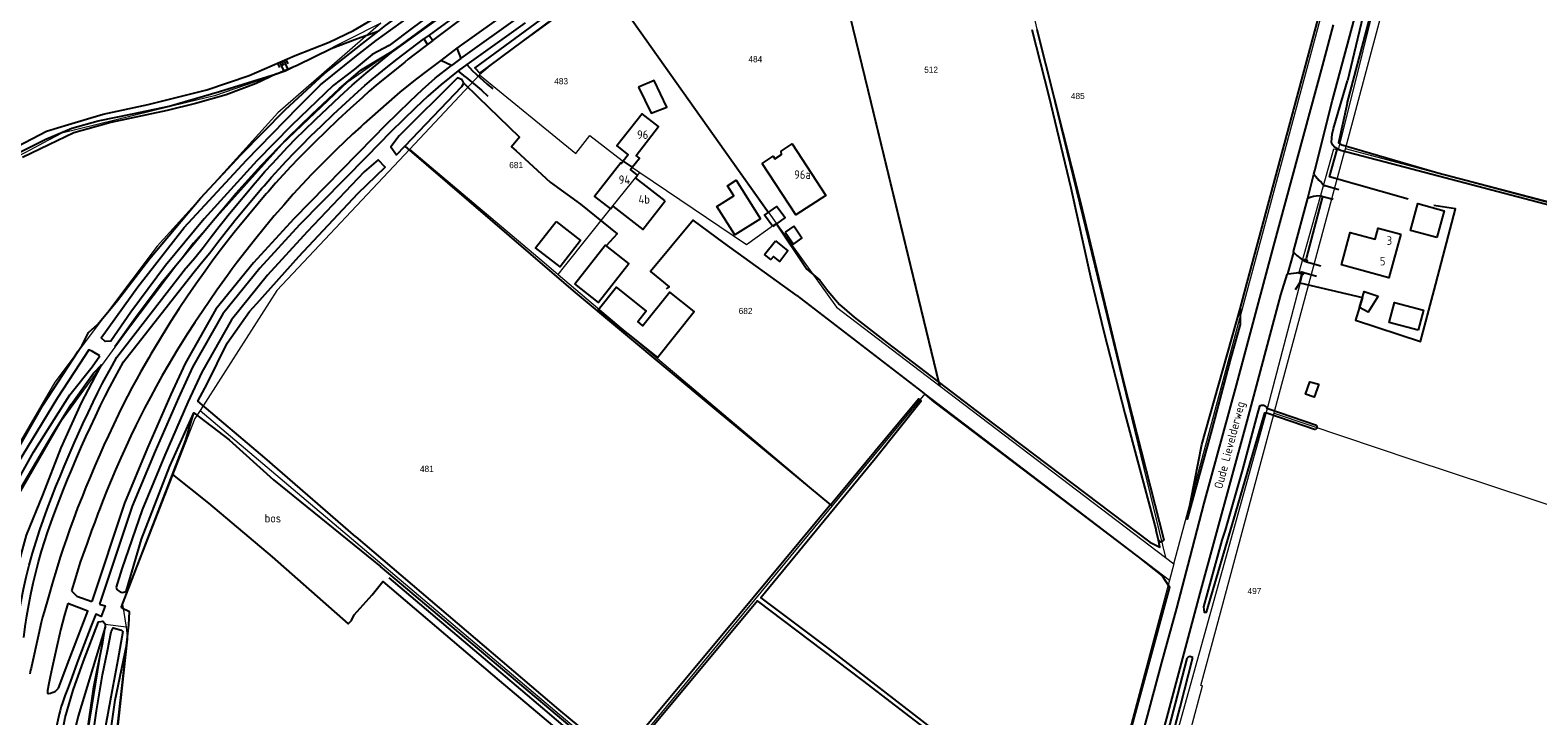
# Model space of a CAD drawing. Header units: metres. Extents: x 233829 to 239427, y 444283 to 448222.
# Tile 125 of 171: x 237016 to 237457, y 446672 to 446873. Entities that reach past the tile are written whole.
import ezdxf
from ezdxf.enums import TextEntityAlignment as Align

# ---------------------------------------------------------------- set-up
doc = ezdxf.new("R2010")
doc.units = ezdxf.units.M
doc.header["$MEASUREMENT"] = 0
for name, color, linetype in [('BIJGEBOUW', 4, 'Continuous'), ('CULTUURAANDUIDING', 253, 'Continuous'), ('DAKRAND-BYG', 4, 'Continuous'), ('Goud-kadastrale grenzen', 13, 'Continuous'), ('HEG', 253, 'Continuous'), ('HOOFDGEBOUW', 4, 'Continuous'), ('HOUTWAL', 253, 'Continuous'), ('HUISNUMMER', 253, 'Continuous'), ('INSTEEKSLOOT', 153, 'Continuous'), ('KANTVERH', 253, 'Continuous'), ('KUNSTWERK', 253, 'Continuous'), ('OVERIGEAFSCH', 253, 'Continuous'), ('OVLIJNOBJ', 253, 'Continuous'), ('RASTER', 253, 'Continuous'), ('STRAATNAAM', 253, 'Continuous'), ('TALUD', 253, 'Continuous'), ('TUSSENMUUR', 253, 'Continuous')]:
    doc.layers.add(name, color=color, linetype=linetype)
doc.layers.add('G01 kadestrale perceelsgrens', color=73, linetype='Continuous', lineweight=0)
doc.layers.add('Z01 perceelnummer', color=73, linetype='Continuous', lineweight=13)
doc.styles.get("Standard").update_dxf_attribs({"font": 'iso.shx'})
doc.styles.add('Styledgn001', font='dgn001.shx')

# ---------------------------------------------------------------- blocks, each defined once
blk = doc.blocks.new('TA', base_point=(75009.5, 300012))
for p, q in [((75009.5, 300012.5), (75010, 300012.5)), ((75009.5, 300012.25), (75010.5, 300012.25)), ((75009.5, 300012), (75010, 300012)), ((75009.5, 300011.75), (75010.5, 300011.75)), ((75009.5, 300011.5), (75010, 300011.5))]:
    blk.add_line(p, q)
blk = doc.blocks.new('A$C1532452F')
at = {"layer": 'G01 kadestrale perceelsgrens'}
for p, q in [((237184.762, 446886.409), (237234.509, 446816.395)), ((237350.774, 446716.734), (237395.546, 446883.185)), ((237309.523, 446877.991), (237348.33, 446718.573)), ((237147.808, 446859.733), (237127.394, 446838.031)), ((237282.416, 446768.706), (237348.33, 446718.573)), ((237066.073, 446761.585), (237188.492, 446658.13)), ((237188.492, 446658.13), (237250.915, 446733.614)), ((237348.33, 446718.573), (237350.774, 446716.734)), ((237350.774, 446716.734), (237349.522, 446711.994)), ((237349.522, 446711.994), (237333.112, 446650.77))]:
    blk.add_line(p, q, dxfattribs=at)
at = {"layer": 'G01 kadestrale perceelsgrens', "flags": 128}
for points in [[(237298.636, 446468.677), (237345.325, 446644.107), (237377.951, 446761.468), (237378.255, 446762.562), (237388.417, 446801.289), (237387.371, 446801.612), (237397.56, 446838.101), (237398.92, 446837.744), (237399.125, 446838.566), (237420.178, 446923.136), (237431.221, 446962.001), (237433.951, 446968.212), (237440.267, 446982.58)], [(237009.384, 446699.196), (237011.094, 446709.288), (237001.129, 446711.454), (236999.768, 446713.893), (237025.518, 446758.52), (237044.637, 446784.788), (237064.167, 446810.605), (237089.984, 446839.335), (237109.381, 446857.761), (237124.6, 446868.434), (237180.786, 446909.784), (237184.463, 446912.354), (237224.998, 446948.144), (237235.195, 446954.848), (237266.616, 446977.815)], [(237400.924, 446838.088), (237413.868, 446886.345), (237433.059, 446957.919), (237433.541, 446957.789), (237436.237, 446967.726)], [(237243.915, 446927.482), (237261.512, 446854.902), (237282.3, 446769.256), (237282.416, 446768.706)], [(237184.762, 446886.409), (237180.259, 446883.929), (237152.119, 446863.46), (237147.808, 446859.733)], [(237118.889, 446874.825), (237088.803, 446848.656), (237053.487, 446809.638), (237023.659, 446769.824), (237000.021, 446729.483), (236991.622, 446714.167), (236989.059, 446714.373), (236983.377, 446716.387), (236977.491, 446719.341), (236972.61, 446722.954), (236926.714, 446766.542)], [(237118.889, 446874.825), (237090.927, 446860.679), (237070.3, 446853.591), (237062.251, 446851.627), (237025.659, 446842.698), (237020.109, 446839.753), (237019.225, 446839.284), (237014.807, 446836.94), (237009.822, 446834.295), (237006.424, 446831.411), (236987.661, 446815.488), (236962.257, 446793.204), (236926.714, 446766.542)], [(237147.808, 446859.733), (237175.896, 446836.764), (237180.067, 446842.008), (237189.464, 446834.691), (237194.632, 446831.196)], [(237127.394, 446838.031), (237088.478, 446796.659), (237066.073, 446761.585)], [(237127.394, 446838.031), (237166.659, 446804.826), (237170.765, 446801.349)], [(237380.099, 446760.749), (237380.336, 446761.627), (237400.695, 446837.234), (237400.924, 446838.088)], [(237598.98, 446785.885), (237584.556, 446789.571), (237494.443, 446813.228), (237400.924, 446838.088)], [(237170.765, 446801.349), (237172.6, 446803.644), (237186.079, 446820.5), (237194.632, 446831.196)], [(237194.632, 446831.196), (237225.849, 446810.087), (237234.509, 446816.395)], [(237234.509, 446816.395), (237252.123, 446791.746), (237282.416, 446768.706)], [(237170.765, 446801.349), (237179.17, 446794.233), (237250.451, 446734.007), (237250.915, 446733.614)], [(237250.915, 446733.614), (237278.102, 446766.49), (237349.522, 446711.994)], [(237066.073, 446761.585), (237064.507, 446759.215), (237043.429, 446704.903), (237044.453, 446698.176)], [(237302.952, 446471.819), (237323.079, 446546.571), (237359.171, 446681.037), (237358.689, 446681.167), (237363.041, 446697.327), (237380.099, 446760.749)], [(237380.099, 446760.749), (237420.347, 446747.277), (237479.003, 446727.879), (237543.234, 446706.541)], [(237044.453, 446698.176), (237038.366, 446699.022), (237032.781, 446664.692), (237031.256, 446639.525), (237032.228, 446617.28), (237034.249, 446610.397), (237036.608, 446606.605), (237037.977, 446605.221)], [(237044.453, 446698.176), (237044.882, 446694.758), (237040.469, 446654.402), (237041.262, 446618.54)]]:
    blk.add_lwpolyline(points, dxfattribs=at)
at = {"layer": 'Z01 perceelnummer', "linetype": 'Continuous', "lineweight": 13, "style": 'Styledgn001'}
for s, p in [('484', (237228.422, 446864.29)), ('512', (237279.808, 446861.206)), ('483', (237171.65, 446857.859)), ('485', (237322.705, 446853.538)), ('681', (237158.49, 446833.334)), ('682', (237225.569, 446790.672)), ('481', (237132.38, 446744.505)), ('497', (237374.348, 446708.793))]:
    blk.add_text(s, height=1.8, dxfattribs=at).set_placement(p, align=Align.MIDDLE_CENTER)

msp = doc.modelspace()

# ---------------------------------------------------------------- linework, layer by layer
at = {"layer": 'BIJGEBOUW'}
msp.add_lwpolyline([(237229.93, 446817.64), (237222.45, 446812.93), (237217.19, 446821.27), (237222.1, 446824.36), (237220.27, 446827.27), (237222.84, 446828.89), (237229.93, 446817.64)], dxfattribs=at)
at = {"layer": 'DAKRAND-BYG'}
for p, q in [((237239.65, 446815.43), (237237.17, 446813.71)), ((237231.14, 446807.18), (237234.3, 446811.15))]:
    msp.add_line(p, q, dxfattribs=at)
for points in [[(237194.22, 446856.16), (237197.98, 446848.54), (237202.54, 446850.29), (237198.87, 446858.1), (237194.22, 446856.16)], [(237427.71, 446812.12), (237419.95, 446814.23), (237422.07, 446822.05), (237429.83, 446819.94), (237427.71, 446812.12)], [(237233.51, 446815.35), (237231.13, 446818.66), (237234.74, 446821.26), (237237.12, 446817.96), (237233.51, 446815.35)], [(237170.17, 446816.85), (237177.35, 446811.29), (237171.35, 446803.54), (237164.17, 446809.11), (237170.17, 446816.85)], [(237237.17, 446813.71), (237239.58, 446810.23), (237242.06, 446811.95), (237239.65, 446815.43)], [(237175.65, 446798.65), (237184.53, 446809.95), (237191.48, 446804.48), (237182.6, 446793.18), (237175.65, 446798.65)], [(237234.3, 446811.15), (237237.97, 446808.22), (237235.55, 446805.18), (237233.7, 446806.65), (237232.96, 446805.72), (237231.14, 446807.18)], [(237199.79, 446777.07), (237210.54, 446790.49), (237203.42, 446796.18), (237195.56, 446786.36), (237194.04, 446787.58), (237196.53, 446790.7), (237187.85, 446797.64), (237182.48, 446790.93), (237199.79, 446777.07)], [(237410.52, 446795.05), (237407.55, 446790.31), (237405.09, 446791.73), (237406.39, 446796.39), (237410.52, 446795.05)], [(237422.22, 446785.1), (237413.75, 446787.3), (237415.26, 446793.12), (237423.73, 446790.92), (237422.22, 446785.1)], [(237393.17, 446769.23), (237391.81, 446765.47), (237389.26, 446766.39), (237390.55, 446769.98), (237393.17, 446769.23)]]:
    msp.add_lwpolyline(points, dxfattribs=at)
at = {"layer": 'HEG'}
for p, q in [((237389.52, 446805.98), (237394.3, 446824.16)), ((237387.57, 446798.86), (237388.25, 446801.4))]:
    msp.add_line(p, q, dxfattribs=at)
at = {"layer": 'HOOFDGEBOUW'}
for points in [[(237192.41, 446832.7), (237194.52, 446835.4), (237193.55, 446836.16), (237200.14, 446844.57), (237195.33, 446848.33), (237187.96, 446838.92), (237191.23, 446836.36), (237189.77, 446834.49)], [(237230.42, 446833.8), (237233.62, 446835.89), (237234.12, 446835.12), (237236.09, 446836.4), (237236.02, 446837.44), (237239.21, 446839.53), (237249.05, 446824.48), (237240.26, 446818.74), (237230.42, 446833.8)], [(237189.77, 446834.49), (237189.26, 446833.84), (237189.1, 446833.97), (237181.41, 446824.16), (237186.08, 446820.5), (237186.73, 446821.33), (237186.74, 446821.33)], [(237193.39, 446829.64), (237193.98, 446830.4), (237191.89, 446832.03), (237192.41, 446832.7)], [(237202.04, 446822.84), (237193.38, 446829.63), (237193.39, 446829.64)], [(237186.74, 446821.33), (237195.49, 446814.47), (237202.04, 446822.84)], [(237417.11, 446813.14), (237413.65, 446800.36), (237399.78, 446804.12), (237402.37, 446813.66), (237409.64, 446811.68), (237410.52, 446814.93), (237417.11, 446813.14)]]:
    msp.add_lwpolyline(points, dxfattribs=at)
at = {"layer": 'HOUTWAL'}
for p, q in [((237184.5, 446886.91), (237232.24, 446819.46)), ((237234.58, 446816.13), (237243.49, 446802.87))]:
    msp.add_line(p, q, dxfattribs=at)
at = {"layer": 'INSTEEKSLOOT'}
msp.add_line((237392.52, 446757.19), (237378.01, 446762.14), dxfattribs=at)
for points in [[(237148.27, 446888.28), (237146.84, 446887.24), (237128.5, 446873.69), (237121.38, 446868.27), (237116.42, 446865.64), (237111.1, 446861.27), (237105.04, 446856.64), (237100.22, 446852.05), (237092.84, 446844.91), (237082.64, 446834.55), (237067.23, 446817.66), (237056.01, 446803.97), (237045.86, 446790.35), (237039.99, 446781.82), (237038.33, 446781.73), (237037.17, 446782.84), (237047.86, 446797.74), (237061.46, 446815.04), (237079.68, 446834.73), (237094.74, 446850.23), (237101.25, 446856.81), (237111.78, 446865.31), (237117.59, 446869.73), (237146.82, 446890.9)], [(237178.12, 446883.19), (237177.15, 446884.35), (237146.43, 446861.78), (237147.92, 446860.25), (237175.83, 446881.01), (237178.12, 446883.19)], [(237401.45, 446851.38), (237409.78, 446882.7), (237407.49, 446882.97), (237401.56, 446857.96)], [(237309.24, 446872.99), (237314.22, 446853.45), (237320.7, 446826.68), (237326.45, 446800.65), (237330.42, 446784.14), (237336.43, 446760.68), (237345.66, 446726.49)], [(237310.71, 446872.98), (237323.36, 446822.79), (237335.94, 446770.44), (237347.84, 446723.71), (237347.03, 446723.12), (237346.27, 446723.62)], [(237013.42, 446837.1), (237021.01, 446840.95), (237028.62, 446844.16), (237036.32, 446846.23), (237046.28, 446848.31), (237057.08, 446850.55), (237071.73, 446854.89), (237088.46, 446860.06)], [(237088.46, 446860.06), (237082.45, 446857.21), (237073.71, 446853.86), (237064.73, 446851.36), (237056.5, 446849.34), (237039.97, 446845.76), (237029.18, 446842.76), (237021.82, 446839.28), (237014.14, 446835.59)], [(237143.16, 446857.28), (237142.73, 446858.27), (237141.38, 446858.89), (237124.31, 446841.86), (237121.83, 446838.62), (237123.54, 446836.35), (237125.93, 446838.85), (237142.6, 446856.34), (237143.16, 446857.28)], [(237401.45, 446851.38), (237398.89, 446839.83), (237399.63, 446839.34), (237428, 446831.09), (237577.58, 446791.88), (237596.87, 446786.98), (237598.11, 446787.04), (237598.35, 446786.4), (237597.43, 446786.01), (237596.54, 446786), (237595, 446786.28), (237497.95, 446811.75), (237414.37, 446833.74), (237399.47, 446837.56), (237397.77, 446838.53), (237397.23, 446839.16), (237396.83, 446839.92), (237396.94, 446841.27), (237397.1, 446842.36), (237397.47, 446843.99), (237398.86, 446848.68), (237401.56, 446857.96)], [(237111.65, 446724.65), (237084.97, 446747.74), (237065.39, 446764.32), (237068.11, 446769.39), (237074.04, 446781.3), (237080.55, 446790.49), (237082.63, 446792.82), (237094.95, 446806.65), (237112.16, 446825.04), (237120.22, 446832.72), (237118.18, 446834.84), (237114.08, 446831.39), (237097.43, 446813.81), (237085.83, 446801.16), (237075.26, 446788.08), (237066.63, 446772.8), (237062.54, 446764), (237055.75, 446748.53), (237049.13, 446732.53), (237043.17, 446715.32), (237041.58, 446709.88)], [(237370.19, 446786.74), (237367.33, 446776.66), (237361.89, 446756.05), (237354.67, 446729.84), (237359.01, 446751.61), (237370.15, 446791.32), (237370.19, 446786.74)], [(237036.82, 446777.59), (237034.62, 446778.82), (237033.58, 446779.33), (237030.8, 446775.11), (237024.42, 446765.3), (237018.36, 446755.31), (237008.85, 446739.66), (237000.07, 446724.47), (237000, 446724.32), (236994.8, 446714.25), (236996.1, 446713.74), (236997.58, 446713.74), (237000, 446718.13), (237005.49, 446728.1), (237017.35, 446749.43), (237023.38, 446758.95), (237028, 446766.18), (237034.51, 446774.37), (237036.82, 446777.59)], [(237111.65, 446724.65), (237170.85, 446674.14), (237188.41, 446659.63), (237227.74, 446706.85), (237250.22, 446733.85), (237250.35, 446733.99), (237263.52, 446749.84), (237276.14, 446764.94), (237276.92, 446764.35), (237263.5, 446747.4), (237230.03, 446706.76), (237250.3, 446691.62), (237280.01, 446668.56)], [(237044.44, 446708.67), (237048.97, 446723.99), (237057.21, 446745.31), (237064.29, 446760.92), (237074.54, 446753), (237087.52, 446741.3), (237118.8, 446715.93)], [(237375.83, 446762.88), (237375.26, 446760.75), (237370.83, 446744.36), (237365.74, 446726.57), (237364.85, 446723.7), (237359.49, 446704.12), (237359.63, 446702.56), (237360.35, 446702.63), (237368.84, 446731.48), (237377.4, 446760.86), (237377.98, 446760.87), (237392.18, 446756.05)], [(237375.83, 446762.88), (237376.09, 446763.04), (237376.38, 446763.13), (237376.67, 446763.16), (237376.97, 446763.13), (237377.26, 446763.03), (237377.51, 446762.87), (237377.73, 446762.67), (237377.89, 446762.42), (237378.01, 446762.14)], [(237392.52, 446757.19), (237392.6, 446756.98), (237392.61, 446756.76), (237392.58, 446756.55), (237392.49, 446756.35), (237392.35, 446756.18), (237392.18, 446756.05)], [(237103.41, 446556.76), (237103.97, 446557.54), (237104.69, 446558.31), (237132.91, 446592.49), (237162.1, 446627.87), (237177.94, 446647.06), (237187.24, 446658.38), (237118.8, 446715.93)], [(237041.58, 446709.88), (237041.69, 446709.53), (237041.86, 446709.21), (237042.1, 446708.93), (237042.38, 446708.7), (237042.69, 446708.53), (237043.04, 446708.42), (237043.4, 446708.38), (237043.76, 446708.41), (237044.11, 446708.51), (237044.44, 446708.67)], [(237279.19, 446667.84), (237259.86, 446682.64), (237229.03, 446705.94), (237212.58, 446686.18), (237173.93, 446639.7)], [(237033.47, 446649.53), (237033.82, 446654.7), (237034.46, 446664.32), (237035.84, 446673.75), (237037.58, 446684.29), (237039.04, 446691.32), (237040.12, 446696.82), (237040.65, 446698), (237043.15, 446697.38), (237043.48, 446696.92), (237042.06, 446688.7), (237039.94, 446677.75), (237037.73, 446665.55), (237036.83, 446658.67), (237036.36, 446651.56)], [(237356.32, 446689.32), (237355.48, 446689.63), (237354.93, 446689.44), (237354.56, 446689.03), (237351.21, 446675.86), (237337.36, 446623.22), (237330.83, 446597.73), (237331.53, 446597.36), (237332.4, 446597.15), (237338.38, 446620.77), (237352.62, 446674.78), (237356.32, 446689.32)]]:
    msp.add_lwpolyline(points, dxfattribs=at)
at = {"layer": 'KANTVERH'}
for p, q in [((237122.07, 446866.24), (237151.44, 446887.54)), ((237133.04, 446871.36), (237131.49, 446870.22)), ((237115.73, 446861.09), (237122.07, 446866.24)), ((237123.66, 446864.3), (237131.49, 446870.22)), ((237132.62, 446868.59), (237128.58, 446865.53)), ((237131.49, 446870.22), (237132.62, 446868.59)), ((237134.18, 446869.78), (237132.62, 446868.59)), ((237141.14, 446867.53), (237136.44, 446863.95)), ((237124.97, 446862.66), (237118.57, 446857.48)), ((237128.58, 446865.53), (237126.96, 446864.26)), ((237142.29, 446864.53), (237139.55, 446862.45)), ((237144.04, 446862.72), (237141.55, 446860.85)), ((237114.68, 446860.23), (237115.73, 446861.09)), ((237116.3, 446858.32), (237117.3, 446859.15)), ((237118.57, 446857.48), (237117.56, 446856.65)), ((237143.74, 446859), (237148.32, 446855.21)), ((237145.74, 446860.91), (237149.98, 446856.99)), ((237122.91, 446853.29), (237113.95, 446845.37)), ((237148.32, 446855.21), (237150.19, 446853.51)), ((237149.98, 446856.99), (237151.63, 446855.66)), ((237113.95, 446845.37), (237113.05, 446844.56)), ((237074.72, 446819.17), (237082.21, 446828.15)), ((237076.64, 446817.57), (237084.13, 446826.55)), ((237082.21, 446828.15), (237082.89, 446828.95)), ((237084.13, 446826.55), (237084.78, 446827.31)), ((237085.4, 446824.88), (237077.91, 446815.9)), ((237086.05, 446825.64), (237085.4, 446824.88)), ((237041.7, 446777.12), (237061.85, 446803.1)), ((237043.72, 446775.79), (237063.92, 446801.66)), ((237061.85, 446803.1), (237062.01, 446803.28)), ((237057.43, 446787.5), (237051.71, 446778.09)), ((237051.71, 446778.09), (237051.05, 446776.97)), ((237051.05, 446776.97), (237048.77, 446772.97)), ((237036.63, 446732.65), (237036.17, 446731.43)), ((237019.65, 446699.57), (237018.83, 446695.98)), ((237018.83, 446695.98), (237016.78, 446686.75)), ((237024.38, 446693.4), (237022.86, 446686.44)), ((237024.92, 446672.76), (237023.84, 446667.87))]:
    msp.add_line(p, q, dxfattribs=at)
for points in [[(237397.14, 446852.34), (237407.71, 446891.49), (237416.54, 446924.25), (237418.31, 446930.44), (237425.4, 446957.1), (237428.2, 446966.78), (237431.58, 446976.47), (237435.6, 446985.33), (237440.59, 446994.37), (237444.78, 447000)], [(237152.78, 446885.79), (237133.04, 446871.36), (237134.18, 446869.78), (237153.75, 446884.53)], [(237157.76, 446879.31), (237141.14, 446867.53), (237142.29, 446864.53), (237159.67, 446876.84)], [(237161.14, 446874.91), (237144.04, 446862.72), (237145.74, 446860.91)], [(237333.23, 446635.74), (237333.98, 446638.42), (237347.3, 446687.92), (237351.61, 446703.74), (237355.57, 446718.65), (237359.69, 446734.45), (237369.08, 446768.96), (237379.99, 446809.78), (237394.24, 446862.26), (237397.45, 446874.31)], [(237117.3, 446859.15), (237120.48, 446861.72), (237123.66, 446864.3)], [(237126.96, 446864.26), (237125.96, 446863.46), (237124.97, 446862.66)], [(237134.83, 446858.75), (237139.55, 446862.45), (237136.44, 446863.95), (237132.6, 446861.02)], [(237110.59, 446856.66), (237112.62, 446858.46), (237114.68, 446860.23)], [(237112.27, 446854.8), (237114.27, 446856.58), (237116.3, 446858.32)], [(237116.82, 446841.44), (237120.32, 446845.01), (237123.88, 446848.52), (237127.48, 446851.98), (237131.13, 446855.39), (237134.83, 446858.75)], [(237132.6, 446861.02), (237129.33, 446858.51), (237126.09, 446855.96)], [(237143.74, 446859), (237141.55, 446860.85), (237136.43, 446856.83)], [(237103.37, 446850.01), (237106.96, 446853.35), (237110.59, 446856.66)], [(237105.08, 446848.19), (237108.66, 446851.51), (237112.27, 446854.8)], [(237113.53, 446853.13), (237109.92, 446849.84), (237106.35, 446846.52)], [(237117.56, 446856.65), (237115.53, 446854.91), (237113.53, 446853.13)], [(237136.43, 446856.83), (237132.71, 446853.46), (237129.04, 446850.03), (237125.42, 446846.55), (237121.85, 446843.02), (237118.34, 446839.43), (237114.87, 446835.8)], [(237126.09, 446855.96), (237124.48, 446854.64), (237122.91, 446853.29)], [(237096.51, 446843.44), (237099.92, 446846.74), (237103.37, 446850.01)], [(237389.96, 446823.69), (237391.75, 446830.68), (237392.04, 446831.79), (237397.14, 446852.34)], [(237098.25, 446841.65), (237101.65, 446844.94), (237105.08, 446848.19)], [(237106.35, 446846.52), (237102.92, 446843.27), (237099.52, 446839.98)], [(237113.05, 446844.56), (237110.68, 446842.37), (237108.34, 446840.16)], [(237116.82, 446841.44), (237093.48, 446817.6), (237081.68, 446804.74), (237070.71, 446791.17), (237061.76, 446775.3), (237057.55, 446766.26), (237050.71, 446750.67), (237044, 446734.46), (237034.41, 446705.73)], [(237091.74, 446838.64), (237094.11, 446841.06), (237096.51, 446843.44)], [(237093.55, 446836.91), (237095.88, 446839.29), (237098.25, 446841.65)], [(237099.52, 446839.98), (237097.15, 446837.63), (237094.81, 446835.24)], [(237108.34, 446840.16), (237105.92, 446837.84), (237103.52, 446835.5)], [(237114.87, 446835.8), (237095.19, 446815.9), (237083.51, 446803.17), (237072.71, 446789.81), (237063.89, 446774.2), (237059.74, 446765.27), (237052.92, 446749.73), (237046.26, 446733.62), (237036.67, 446704.92)], [(237087.24, 446833.84), (237089.48, 446836.26), (237091.74, 446838.64)], [(237089.09, 446832.16), (237091.3, 446834.54), (237093.55, 446836.91)], [(237094.81, 446835.24), (237092.57, 446832.88), (237090.35, 446830.48)], [(237103.52, 446835.5), (237101.07, 446833.04), (237098.65, 446830.55)], [(237082.89, 446828.95), (237085.05, 446831.41), (237087.24, 446833.84)], [(237084.78, 446827.31), (237086.92, 446829.75), (237089.09, 446832.16)], [(237090.35, 446830.48), (237088.18, 446828.08), (237086.05, 446825.64)], [(237098.65, 446830.55), (237095.97, 446827.69), (237093.33, 446824.8)], [(237391.75, 446830.68), (237392.33, 446830.02), (237393.14, 446828.91), (237393.96, 446828.24), (237394.58, 446827.49), (237394.83, 446827.26), (237395, 446827.41), (237399.04, 446826.21)], [(237093.33, 446824.8), (237090.53, 446821.65), (237087.78, 446818.45)], [(237302.1, 446509.25), (237304.19, 446512.05), (237306.07, 446515.31), (237307.76, 446519.3), (237309.8, 446525.67), (237312.3, 446535.77), (237316.23, 446549.45), (237322.8, 446575.01), (237335.58, 446622.92), (237348.74, 446671.66), (237358.44, 446708.15), (237372.19, 446758.47), (237382.03, 446795.37), (237383.89, 446801.35), (237384.13, 446801.55), (237385.82, 446807.76), (237385.72, 446808.1), (237389.96, 446823.69), (237390.67, 446823.98)], [(237390.67, 446823.98), (237390.93, 446824.01), (237391.59, 446824.26), (237392.37, 446824.35), (237393.57, 446824.45), (237394.3, 446824.16), (237394.78, 446824.06), (237397.32, 446823.32)], [(237071.69, 446815.4), (237073.19, 446817.3), (237074.72, 446819.17)], [(237087.78, 446818.45), (237084.85, 446814.92), (237081.97, 446811.36)], [(237062.01, 446803.28), (237064.5, 446806.25), (237066.94, 446809.26), (237069.34, 446812.31), (237071.69, 446815.4)], [(237063.92, 446801.66), (237066.42, 446804.66), (237068.89, 446807.7), (237071.31, 446810.77), (237073.68, 446813.88)], [(237073.68, 446813.88), (237075.15, 446815.74), (237076.64, 446817.57)], [(237077.91, 446815.9), (237076.41, 446814.07), (237074.95, 446812.21)], [(237074.95, 446812.21), (237072.27, 446808.71), (237069.63, 446805.19)], [(237081.97, 446811.36), (237079.43, 446808.14), (237076.92, 446804.9)], [(237069.63, 446805.19), (237067.55, 446802.34), (237064.82, 446798.52)], [(237076.92, 446804.9), (237075.47, 446802.99), (237074.05, 446801.05)], [(237385.82, 446807.76), (237386.74, 446806.85), (237388.03, 446805.95), (237389.05, 446805.26), (237389.57, 446805.07), (237393.75, 446803.92)], [(237074.05, 446801.05), (237072.51, 446798.91), (237070.99, 446796.74)], [(237384.13, 446801.55), (237386.61, 446801.87), (237388.24, 446802.11), (237388.75, 446801.97), (237392.52, 446800.83)], [(237064.82, 446798.52), (237062.36, 446794.99), (237059.95, 446791.44)], [(237070.99, 446796.74), (237068.9, 446793.72), (237066.84, 446790.68)], [(237059.95, 446791.44), (237058.67, 446789.49), (237057.43, 446787.5)], [(237066.84, 446790.68), (237064.56, 446787.29), (237062.31, 446783.88)], [(237062.31, 446783.88), (237060.83, 446781.56), (237059.37, 446779.23)], [(237059.37, 446779.23), (237058.08, 446777.11), (237056.83, 446774.97)], [(237039.01, 446772.22), (237040.35, 446774.68), (237041.7, 446777.12)], [(237041.13, 446771.09), (237042.41, 446773.45), (237043.72, 446775.79)], [(237056.83, 446774.97), (237055.01, 446771.77), (237053.23, 446768.55)], [(237034.84, 446764.05), (237036.2, 446766.79), (237037.59, 446769.52), (237039.01, 446772.22)], [(237037, 446763), (237038.34, 446765.72), (237039.72, 446768.41), (237041.13, 446771.09)], [(237048.77, 446772.97), (237047.5, 446770.66), (237046.24, 446768.35)], [(237046.24, 446768.35), (237044.87, 446765.74), (237043.53, 446763.11), (237042.22, 446760.47)], [(237053.23, 446768.55), (237051.54, 446765.43), (237049.88, 446762.28)], [(237031.83, 446757.71), (237033.32, 446760.89), (237034.84, 446764.05)], [(237034.01, 446756.7), (237035.49, 446759.86), (237037, 446763)], [(237042.22, 446760.47), (237040.73, 446757.37), (237039.27, 446754.26)], [(237049.88, 446762.28), (237048.56, 446759.73), (237047.29, 446757.17)], [(237029.24, 446751.98), (237030.52, 446754.85), (237031.83, 446757.71)], [(237031.44, 446751.01), (237032.71, 446753.86), (237034.01, 446756.7)], [(237047.29, 446757.17), (237045.83, 446754.16), (237044.43, 446751.13)], [(237026.34, 446745.21), (237027.78, 446748.6), (237029.24, 446751.98)], [(237039.27, 446754.26), (237037.99, 446751.47), (237036.75, 446748.68)], [(237028.55, 446744.28), (237029.98, 446747.65), (237031.44, 446751.01)], [(237036.75, 446748.68), (237035.31, 446745.36), (237033.9, 446742.04)], [(237044.43, 446751.13), (237042.88, 446747.69), (237041.37, 446744.23)], [(237023.94, 446739.35), (237025.13, 446742.29), (237026.34, 446745.21)], [(237026.17, 446738.47), (237027.35, 446741.38), (237028.55, 446744.28)], [(237041.37, 446744.23), (237040.09, 446741.21), (237038.84, 446738.17)], [(237021.37, 446732.68), (237022.64, 446736.02), (237023.94, 446739.35)], [(237023.62, 446731.84), (237024.88, 446735.16), (237026.17, 446738.47)], [(237033.9, 446742.04), (237032.71, 446739.18), (237031.56, 446736.32)], [(237031.56, 446736.32), (237030.29, 446733.08), (237029.06, 446729.82)], [(237038.84, 446738.17), (237037.72, 446735.41), (237036.63, 446732.65)], [(237019.24, 446726.69), (237020.28, 446729.69), (237021.37, 446732.68)], [(237021.51, 446725.91), (237022.54, 446728.89), (237023.62, 446731.84)], [(237029.06, 446729.82), (237028.01, 446726.94), (237027, 446724.04)], [(237036.17, 446731.43), (237035.28, 446728.96), (237034.38, 446726.5)], [(237012.02, 446695.13), (237012.52, 446698.7), (237013.09, 446702.26), (237013.74, 446705.8), (237014.46, 446709.33), (237015.27, 446712.84), (237016.15, 446716.33), (237017.1, 446719.81), (237018.13, 446723.26), (237019.24, 446726.69)], [(237019.7, 446720.42), (237020.59, 446723.17), (237021.51, 446725.91)], [(237034.38, 446726.5), (237033.04, 446722.79), (237031.69, 446719.08)], [(237027, 446724.04), (237026.1, 446721.35), (237025.22, 446718.66)], [(237014.57, 446695.17), (237014.98, 446698.37), (237015.46, 446701.55), (237016.01, 446704.73), (237016.61, 446707.9), (237017.29, 446711.05), (237018.02, 446714.19), (237018.83, 446717.31), (237019.7, 446720.42)], [(237025.22, 446718.66), (237024.11, 446715.1), (237023.02, 446711.53)], [(237031.69, 446719.08), (237031.14, 446717.5), (237030.62, 446715.92)], [(237030.62, 446715.92), (237029.52, 446712.38), (237028.45, 446708.83)], [(237023.02, 446711.53), (237021.72, 446707.13), (237020.45, 446702.71)], [(237028.45, 446708.83), (237030.07, 446707.33), (237034.41, 446705.73)], [(237027.42, 446705.16), (237026.39, 446701.43), (237025.4, 446697.7)], [(237031.98, 446699.56), (237033.29, 446702.88), (237027.42, 446705.16)], [(237036.67, 446704.92), (237038.32, 446704.41), (237037.19, 446701.37), (237035.61, 446701.98), (237034.28, 446698.58), (237030.13, 446687.86), (237028.07, 446682.12)], [(237020.45, 446702.71), (237020.03, 446701.15), (237019.65, 446699.57)], [(237024.69, 446680.36), (237027.8, 446688.7), (237031.98, 446699.56)], [(237025.4, 446697.7), (237024.87, 446695.55), (237024.38, 446693.4)], [(237016.53, 446685.63), (237016.42, 446685.12), (237016.3, 446684.61)], [(237016.78, 446686.75), (237016.65, 446686.19), (237016.53, 446685.63)], [(237022.86, 446686.44), (237022.57, 446685.09), (237022.28, 446683.73)], [(237022.28, 446683.73), (237021.88, 446681.74), (237021.51, 446679.74)], [(237028.07, 446682.12), (237027.3, 446680.14), (237026.56, 446678.14), (237025.87, 446676.13)], [(237021.51, 446679.74), (237021.47, 446679.38), (237021.47, 446679.01)], [(237021.47, 446679.01), (237021.51, 446678.89), (237021.6, 446678.82), (237021.72, 446678.81)], [(237021.72, 446678.81), (237022.31, 446678.94), (237022.88, 446679.13), (237023.44, 446679.36)], [(237023.44, 446679.36), (237023.79, 446679.55), (237024.11, 446679.78)], [(237024.11, 446679.78), (237024.42, 446680.06), (237024.69, 446680.36)], [(237025.87, 446676.13), (237025.51, 446675.02), (237025.2, 446673.89), (237024.92, 446672.76)]]:
    msp.add_lwpolyline(points, dxfattribs=at)
at = {"layer": 'KUNSTWERK'}
for points in [[(237389.78, 446805.66), (237389.57, 446805.07), (237389.05, 446805.26), (237389.2, 446805.78), (237389.78, 446805.66)], [(237388.75, 446801.97), (237388.52, 446801.37), (237388.01, 446801.51), (237388.24, 446802.11), (237388.75, 446801.97)]]:
    msp.add_lwpolyline(points, dxfattribs=at)
at = {"layer": 'OVERIGEAFSCH'}
for points in [[(236992.2, 446713.78), (237000, 446728.32), (237000.29, 446728.85), (237000.92, 446729.38), (237007.72, 446741.31), (237020.23, 446763.21), (237030.44, 446778.9), (237031.61, 446780.7), (237033.47, 446784.36), (237036.18, 446786.82), (237041.96, 446793.75), (237051.27, 446805.93), (237066.18, 446823.64), (237078.07, 446836.4), (237090.94, 446849.46), (237102.42, 446860.09), (237113.58, 446868.93), (237118.3, 446872.59), (237120.26, 446874.11), (237131.53, 446882.35), (237139.51, 446886.97), (237157.09, 446900.59), (237170.87, 446910.41), (237177.37, 446915.04)], [(237041.12, 446780.27), (237047.73, 446789.48), (237054.73, 446798.82), (237068.43, 446815.41), (237076.59, 446825.15), (237083.93, 446833.23), (237091.85, 446841.36), (237098.84, 446848.2), (237106.7, 446855.64), (237113.1, 446861.08), (237123.34, 446867.19)], [(236924.3, 446768.52), (236941.27, 446752.48), (236969.22, 446725.8), (236977.31, 446719.49), (236984, 446715.81), (236989.58, 446714.62), (236992.2, 446713.78), (236999.13, 446712.14), (236999.68, 446713.28), (237000, 446713.85), (237000.64, 446715.03), (237003.79, 446721.72), (237014.63, 446740.54), (237022.89, 446754.58), (237028.38, 446763.36), (237034.92, 446772.49), (237037.38, 446775.05)], [(237031.51, 446648.08), (237031.84, 446656.32), (237033.02, 446666.52), (237035.03, 446680.74), (237037.67, 446693.79), (237038.33, 446698.22)], [(237038.29, 446649.32), (237039.05, 446661.09), (237041.29, 446676.91), (237044.53, 446692.78)]]:
    msp.add_lwpolyline(points, dxfattribs=at)
at = {"layer": 'OVLIJNOBJ'}
msp.add_line((237386.37, 446796.96), (237387.57, 446798.86), dxfattribs=at)
for points in [[(237012.84, 446838.84), (237021.22, 446843.25), (237027.62, 446845.23), (237037.79, 446848.24), (237050.86, 446851.07), (237068.1, 446855.32), (237080.44, 446859.54), (237093.86, 446865.36), (237103.83, 446869.27), (237110.9, 446872.71), (237121.29, 446878.74)], [(237088.46, 446860.06), (237094.51, 446862.54), (237104.39, 446867.4), (237112.06, 446870.37), (237118.3, 446872.59)], [(237011.61, 446709.62), (237013.28, 446717.57), (237015.35, 446725.11), (237020.12, 446736.78), (237025.47, 446750.64), (237031.37, 446763.82), (237035.53, 446771.62), (237037.38, 446775.05)], [(237058, 446742.88), (237068.53, 446734.52), (237087.12, 446718.75)], [(237087.12, 446718.75), (237109.36, 446699.16), (237110.4, 446700.13), (237111.14, 446701.87), (237116.38, 446707.69), (237119.52, 446711.55), (237153.54, 446682.63), (237183.43, 446657.43)], [(237121.23, 446712.65), (237166.17, 446674.51), (237185.51, 446658.05), (237183.36, 446655.04)], [(237023.46, 446650.14), (237024.2, 446658.65), (237026.68, 446671.81), (237028.99, 446679.81), (237032.03, 446688.26), (237036.39, 446699.76), (237037.63, 446699.99), (237038.34, 446699.17), (237038.33, 446698.22), (237030.41, 446672.2), (237027.51, 446660.18), (237026.02, 446647.89)]]:
    msp.add_lwpolyline(points, dxfattribs=at)
at = {"layer": 'RASTER'}
msp.add_line((237243.49, 446802.87), (237247.28, 446799.72), dxfattribs=at)
for points in [[(237243.8, 446927.59), (237261.28, 446855.37), (237282.1, 446769.55), (237282.23, 446769.01)], [(237370.15, 446791.32), (237372.18, 446799), (237392.98, 446876.07)], [(237143.16, 446857.28), (237147.25, 446853.26), (237159.5, 446841.54), (237157.1, 446838.63), (237158.5, 446837.54), (237168.48, 446828.36), (237177.26, 446821.89), (237188.01, 446813.21), (237184.8, 446809.73)], [(237125.93, 446838.85), (237175.17, 446796.61), (237216.94, 446761.68), (237250.35, 446733.99)], [(237419.28, 446823.41), (237396.33, 446829.86), (237398.54, 446837.86)], [(237387.57, 446798.86), (237405.92, 446794.61), (237403.89, 446788.02), (237422.93, 446781.79), (237426.93, 446796.8), (237433.15, 446820.52), (237426.82, 446821.49)], [(237240.55, 446795.21), (237219.26, 446810.55), (237210.23, 446817.26), (237197.79, 446802.17), (237203.18, 446797.76), (237202.33, 446797.14)], [(237247.28, 446799.72), (237249.59, 446796.55), (237253.06, 446792.53), (237257.32, 446788.88), (237267.01, 446781.34), (237294.98, 446760.02), (237343.75, 446723.11), (237346.7, 446721.58), (237346.27, 446723.62), (237345.66, 446726.49)], [(237240.55, 446795.21), (237277.27, 446766.93), (237280.6, 446764.09), (237340.31, 446718.81), (237347.39, 446713.19), (237349.54, 446709.88), (237328.71, 446633.67), (237325.89, 446634.43), (237324.08, 446635.15), (237322.79, 446635.88), (237321.46, 446636.84), (237304.32, 446649.33), (237301.63, 446650.84)], [(237040.58, 446652.83), (237040.59, 446655.5), (237041.92, 446669.02), (237043.68, 446684.63), (237044.53, 446692.78), (237045.23, 446698.87), (237045.48, 446702.7), (237043.17, 446703.8), (237043.1, 446704.15), (237058, 446742.88), (237061.79, 446752.73), (237064.29, 446760.92)]]:
    msp.add_lwpolyline(points, dxfattribs=at)
at = {"layer": 'TUSSENMUUR'}
msp.add_line((237189.77, 446834.49), (237192.41, 446832.7), dxfattribs=at)

# ---------------------------------------------------------------- block references
at = {"layer": 'Goud-kadastrale grenzen', "linetype": 'Continuous'}
msp.add_blockref('A$C1532452F', (0, 0), dxfattribs=at)
at = {"layer": 'TALUD', "xscale": 2.65, "yscale": 2.65, "rotation": 294.4583}
msp.add_blockref('TA', (237089.97, 446863.64), dxfattribs=at)

# ---------------------------------------------------------------- texts
at = {"layer": 'CULTUURAANDUIDING'}
msp.add_text('bos', height=2.5, dxfattribs=at).set_placement((237084.96, 446728.84))
at = {"layer": 'HUISNUMMER'}
for s, p in [('96', (237193.84, 446840.98)), ('96a', (237239.77, 446829.31)), ('94', (237188.47, 446827.81)), ('4b', (237194.26, 446822.09)), ('3', (237413, 446810)), ('5', (237411, 446804))]:
    msp.add_text(s, height=2.5, dxfattribs=at).set_placement(p)
at = {"layer": 'STRAATNAAM'}
msp.add_text('Oude Lievelderweg', height=2.5, rotation=75.2127, dxfattribs=at).set_placement((237364.89, 446738.49))

doc.saveas('drawing.dxf')
